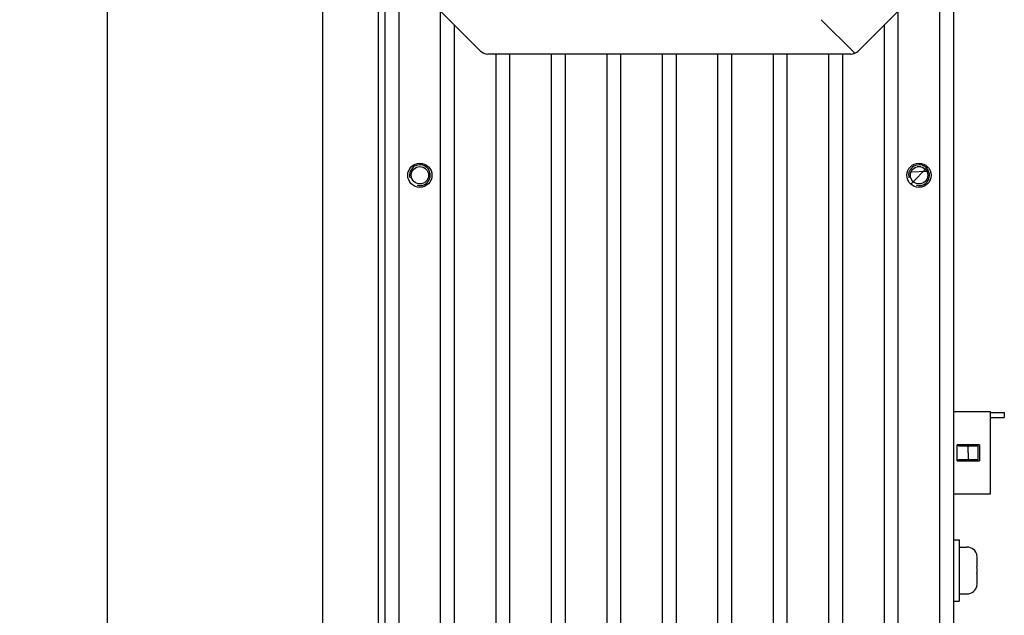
# Model space of a CAD drawing. Header units: millimetres. Extents: x 79 to 348, y 78 to 381.
# Tile 20 of 50: x 174 to 216, y 104 to 130. Entities that reach past the tile are written whole.
import ezdxf
from ezdxf.enums import TextEntityAlignment as Align

# ---------------------------------------------------------------- set-up
doc = ezdxf.new("R2010")
doc.units = ezdxf.units.MM
doc.header["$LTSCALE"] = 32.67
doc.layers.get('0').update_dxf_attribs({"linetype": 'CONTINUOUS'})
doc.layers.add('00_COMPONENTS', color=7, linetype='CONTINUOUS')
doc.layers.add('51__DRAFT_DIMS', color=7, linetype='CONTINUOUS')
doc.styles.get("Standard").update_dxf_attribs({"font": 'simfang.ttf'})
doc.dimstyles.new('DIMSTYLE_5', dxfattribs={"dimtxt": 3, "dimasz": 3, "dimexe": 2.5, "dimexo": 0.5, "dimgap": 0.75, "dimtad": 1, "dimdec": 1, "dimlfac": 3.333333, "dimdsep": 46, "dimtxsty": 'STANDARD', "dimblk": '_FILLED', "dimblk1": '_FILLED', "dimblk2": '_FILLED', "dimcen": 0.09, "dimclrt": 3, "dimazin": 2, "dimtp": 0.8, "dimtm": 0.8, "dimtfac": 1, "dimtdec": 1, "dimtofl": 0, "dimtmove": 0, "dimatfit": 3, "dimldrblk": '_FILLED', "dimfxl": 1, "dimtolj": 1, "dimarcsym": 0})

# ---------------------------------------------------------------- blocks, each defined once
blk = doc.blocks.new('_FILLED')
at = {"color": 0, "linetype": 'ByBlock'}
blk.add_solid([(0, 0), (-1, 0.167), (-1, -0.167)], dxfattribs=at)
blk = doc.blocks.new('*D7')
at = {"layer": '51__DRAFT_DIMS', "color": 4}
for p, q in [((188.722, 300.498), (175.009, 300.498)), ((177.509, 300.498), (177.509, 189.031)), ((177.509, 77.565), (177.509, 189.031)), ((188.722, 77.565), (175.009, 77.565))]:
    blk.add_line(p, q, dxfattribs=at)
at = {"layer": '51__DRAFT_DIMS', "color": 4, "xscale": 3, "yscale": 3, "zscale": 3}
for p, rotation in [((177.509, 300.498), 90), ((177.509, 77.565), 270)]:
    blk.add_blockref('_FILLED', p, dxfattribs=dict(at, rotation=rotation))
at = {"layer": '51__DRAFT_DIMS', "color": 3}
blk.add_text('743.1', height=3, rotation=90, dxfattribs=at).set_placement((176.759, 189.031), align=Align.CENTER)

msp = doc.modelspace()

# ---------------------------------------------------------------- linework, layer by layer
at = {"layer": '00_COMPONENTS', "color": 7}
for p, q in [((186.8219, 77.5648), (186.8219, 300.4978)), ((189.2219, 300.4978), (189.2219, 77.5648)), ((189.5219, 85.9648), (189.5219, 292.0978)), ((190.1219, 85.9648), (190.1219, 292.0978)), ((213.5219, 85.9648), (213.5219, 292.0978)), ((214.1219, 85.9648), (214.1219, 292.0978)), ((191.9037, 130.1595), (193.6501, 128.4131)), ((191.9219, 91.3648), (191.9219, 130.1413)), ((209.9937, 128.4131), (211.7401, 130.1595)), ((211.7219, 91.3648), (211.7219, 130.1413)), ((192.5219, 91.3648), (192.5219, 129.5413)), ((208.3905, 129.7703), (209.8122, 128.3487)), ((211.1219, 91.3648), (211.1219, 129.5413)), ((209.6755, 128.2813), (193.9683, 128.2813)), ((194.3219, 91.3648), (194.3219, 128.2813)), ((194.9219, 91.3648), (194.9219, 128.2813)), ((196.7219, 91.3648), (196.7219, 128.2813)), ((197.3219, 91.3648), (197.3219, 128.2813)), ((199.1219, 91.3648), (199.1219, 128.2813)), ((199.7219, 91.3648), (199.7219, 128.2813)), ((201.5219, 91.3648), (201.5219, 128.2813)), ((202.1219, 91.3648), (202.1219, 128.2813)), ((203.9219, 91.3648), (203.9219, 128.2813)), ((204.5219, 91.3648), (204.5219, 128.2813)), ((206.3219, 91.3648), (206.3219, 128.2813)), ((206.9219, 91.3648), (206.9219, 128.2813)), ((208.7219, 91.3648), (208.7219, 128.2813)), ((209.3219, 91.3648), (209.3219, 128.2813)), ((212.2773, 123.1793), (212.9543, 123.2049)), ((214.1346, 114.6448), (214.1219, 114.6448)), ((214.1346, 113.6848), (214.1346, 114.6448)), ((214.1346, 113.6848), (214.1219, 113.6848)), ((214.1219, 112.7998), (215.7119, 112.7998)), ((215.7119, 109.2298), (215.7119, 112.7998)), ((215.7119, 112.755), (216.3119, 112.755)), ((215.7119, 112.5327), (216.3119, 112.5327)), ((216.3119, 112.755), (216.3119, 112.5327)), ((215.2319, 111.3598), (214.2719, 111.3598)), ((214.2719, 110.6698), (214.2719, 111.3598)), ((214.3319, 111.3148), (214.3319, 111.3598)), ((214.3319, 111.3148), (215.1794, 111.3148)), ((215.1794, 110.7148), (215.1794, 111.3148)), ((215.2319, 111.3598), (215.2319, 110.6698)), ((214.2719, 110.6698), (215.2319, 110.6698)), ((214.3319, 110.7148), (215.1794, 110.7148)), ((214.3319, 110.6698), (214.3319, 110.7148)), ((214.1219, 109.2298), (215.7119, 109.2298)), ((214.1346, 108.3448), (214.1219, 108.3448)), ((214.1346, 107.3848), (214.1346, 108.3448)), ((214.1346, 107.3848), (214.1219, 107.3848)), ((214.1219, 107.2423), (214.3619, 107.2423)), ((214.3619, 107.2423), (214.3619, 104.5873)), ((214.3619, 106.9273), (214.6919, 106.9273)), ((215.13, 106.5629), (215.1331, 106.566)), ((215.1419, 106.0648), (215.1419, 106.4569)), ((215.13, 106.0648), (215.1419, 106.0648)), ((215.1419, 105.7648), (215.13, 105.7648)), ((215.1419, 105.3726), (215.1419, 105.7648)), ((215.1331, 105.2636), (215.13, 105.2667)), ((214.3619, 104.9023), (214.6919, 104.9023)), ((214.1219, 104.5873), (214.3619, 104.5873))]:
    msp.add_line(p, q, dxfattribs=at)
at = {"layer": '00_COMPONENTS', "color": 4}
for p, q in [((212.2619, 122.6492), (213.004, 123.3913)), ((212.7017, 123.3977), (212.5421, 123.3977))]:
    msp.add_line(p, q, dxfattribs=at)
at = {"layer": '00_COMPONENTS', "color": 7}
for centre, radius in [((191.0219, 123.0313), 0.525), ((191.0219, 123.0313), 0.375), ((212.6219, 123.0313), 0.525), ((212.6219, 123.0313), 0.375)]:
    msp.add_circle(centre, radius, dxfattribs=at)
for centre, radius, start, end in [((193.9683, 128.7313), 0.45, 225, 270), ((209.6755, 128.7313), 0.45, 270, 315), ((209.791, 128.3275), 0.03, 285.95717, 45), ((214.6919, 106.4773), 0.45, 11.365, 90), ((214.6646, 106.457), 0.4773, 359.98458, 12.81402), ((211.6436, 105.9148), 3.4896, 357.5364, 2.4636), ((214.6919, 105.3523), 0.45, 270, 348.635), ((214.6646, 105.3725), 0.4773, 347.18598, 0.01542)]:
    msp.add_arc(centre, radius, start, end, dxfattribs=at)
at = {"layer": '00_COMPONENTS', "color": 4}
for centre in [(191.0219, 123.0313), (212.6219, 123.0313)]:
    msp.add_arc(centre, 0.45, 255, 195, dxfattribs=at)
at = {"layer": '00_COMPONENTS', "color": 7}
for points in [[(214.7508, 111.0148), (214.7508, 111.0399), (214.7502, 111.1399), (214.7473, 111.2399), (214.7457, 111.3148)], [(214.7508, 111.0148), (214.7508, 110.9896), (214.7502, 110.8896), (214.7473, 110.7896), (214.7457, 110.7148)]]:
    msp.add_open_spline(points, degree=3, knots=[0, 0, 0, 0, 0.2514369, 1, 1, 1, 1], dxfattribs=at)

# ---------------------------------------------------------------- dimensions: what is measured, and where the dimension line sits
at = {"layer": '51__DRAFT_DIMS', "color": 4}
dim = msp.add_linear_dim(base=(177.5092, 77.5648), p1=(189.2219, 300.4978), p2=(189.2219, 77.5648), angle=270, dimstyle='DIMSTYLE_5', dxfattribs=at)
dim.commit()
dim.dimension.update_dxf_attribs({"geometry": '*D7', "text_midpoint": (177.5092, 188.9024), "dimtype": 160})

doc.saveas('drawing.dxf')
